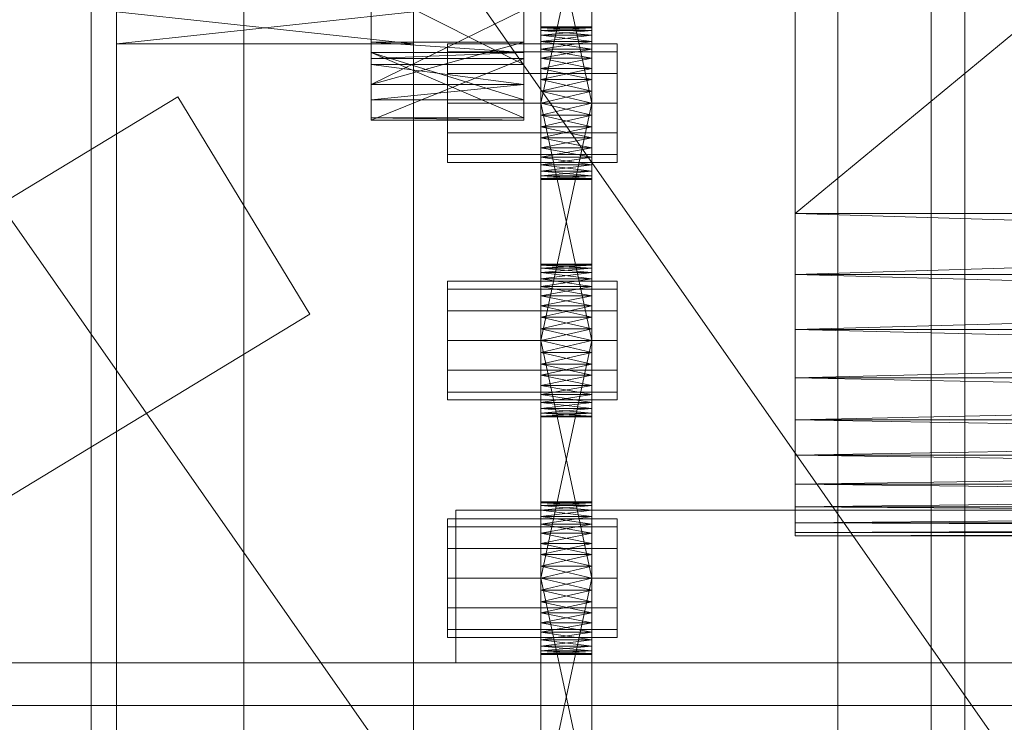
# Model space of a CAD drawing. Header units: millimetres. Extents: x -2233 to 65662, y -50530 to 6847.
# Tile 212 of 256: x 1389 to 1505, y -33950 to -33868. Entities that reach past the tile are written whole.
import ezdxf

# ---------------------------------------------------------------- set-up
doc = ezdxf.new("R2010")
doc.units = ezdxf.units.MM
for name, color, linetype, lineweight in [('COTAS_O', 1, 'Continuous', 0), ('frontal_C03', 7, 'Continuous', 0), ('frontal_secador', 7, 'Continuous', 0), ('frontal_tolva', 7, 'Continuous', 0)]:
    doc.layers.add(name, color=color, linetype=linetype, lineweight=lineweight)
doc.dimstyles.new('R19_100', dxfattribs={"dimtxt": 250, "dimasz": 150, "dimexe": 150, "dimexo": 80, "dimgap": 100, "dimtad": 1, "dimtih": 1, "dimtoh": 1, "dimdsep": 46, "dimcen": 0.09, "dimadec": 0, "dimazin": 0, "dimtfac": 1, "dimtdec": 4, "dimtofl": 0, "dimtmove": 0, "dimatfit": 3, "dimfxl": 1, "dimtolj": 1, "dimtzin": 0, "dimarcsym": 0})

# ---------------------------------------------------------------- blocks, each defined once
blk = doc.blocks.new('DIM_R32_39')
at = {"layer": 'COTAS_O'}
for p, q in [((-1725, -33700), (-1575, -33655)), ((1725, -33700), (1575, -33655)), ((-1725, -34400), (-1725, -33700)), ((-1725, -33700), (1725, -33700)), ((-1725, -33700), (-1575, -33745)), ((1725, -33700), (1575, -33745)), ((1725, -34400), (1725, -33700))]:
    blk.add_line(p, q, dxfattribs=at)
blk.add_text('3450 O', height=250, dxfattribs=at).set_placement((0, -33600))

msp = doc.modelspace()

# ---------------------------------------------------------------- linework, layer by layer
at = {"layer": 'frontal_C03'}
for p, q in [((1435, -35048.843), (1435, -32401.175)), ((1496, -35048.843), (1496, -32401.175)), ((1500, -32401.175), (1500, -35048.843)), ((1435, -32405.103), (1435, -35052.771)), ((1500, -35052.771), (1500, -32405.103)), ((1435, -35535.966), (1435, -32888.298)), ((1500, -32888.298), (1500, -35535.966)), ((1435, -32892.227), (1435, -35539.895)), ((1496, -32892.227), (1496, -35539.895)), ((1500, -35539.895), (1500, -32892.227)), ((1415, -35988), (1415, -33145.961)), ((1485, -35988), (1485, -33145.961)), ((1415, -35988), (1415, -33824.561)), ((1485, -35988), (1485, -33824.561)), ((-1422.787, -35595.6), (1407.213, -33876.74)), ((1422.787, -33902.381), (1407.213, -33876.74)), ((-1407.213, -35621.241), (1422.787, -33902.381))]:
    msp.add_line(p, q, dxfattribs=at)
at = {"layer": 'frontal_secador'}
for p, q in [((1400, -36000), (1400, -33000)), ((1397, -35940), (1397, -33075)), ((1400, -36000), (1400, -33075)), ((1400, -34600), (1400, -33075)), ((1400, -35940), (1400, -33075)), ((1400, -34650), (1400, -33075)), ((1400, -36000), (1400, -33250)), ((1480, -33658.5), (1480, -33919)), ((1480, -33914.82), (1480, -33658.5)), ((1480, -33890.5), (1480, -33677.12)), ((1480, -33914.82), (1480, -33677.12)), ((1480, -33682.82), (1480, -33897.72)), ((1480, -33682.82), (1480, -33919)), ((1480, -33890.5), (1480, -33689.28)), ((1480, -33696.5), (1480, -33897.72)), ((1480, -33890.5), (1480, -33696.5)), ((1715, -33696.5), (1480, -33890.5)), ((1430, -33871.527), (1430, -33737.639)), ((1448, -33737.639), (1448, -33871.527)), ((1430, -33805.858), (1430, -33871.527)), ((1448, -33871.527), (1448, -33805.858)), ((1430, -33871.527), (1430, -33829.365)), ((1448, -33829.365), (1448, -33871.527)), ((1450, -33880.281), (1450, -33841.481)), ((1456, -33841.481), (1456, -33880.281)), ((1450, -33843.136), (1450, -33880.281)), ((1456, -33880.281), (1456, -33843.136)), ((1450, -33880.281), (1450, -33845.414)), ((1456, -33845.414), (1456, -33880.281)), ((1450, -33877.5), (1450, -33848.092)), ((1450, -33880.281), (1450, -33848.092)), ((1456, -33848.092), (1456, -33877.5)), ((1456, -33848.092), (1456, -33880.281)), ((1430, -33849.361), (1430, -33871.527)), ((1448, -33871.527), (1448, -33849.361)), ((1450, -33849.5), (1450, -33877.5)), ((1456, -33877.5), (1450, -33849.5)), ((1456, -33849.5), (1450, -33877.5)), ((1456, -33877.5), (1456, -33849.5)), ((1430, -33863.889), (1430, -33870.317)), ((1430, -33872.954), (1430, -33863.889)), ((1430, -33871.527), (1430, -33863.889)), ((1448, -33872.954), (1430, -33863.889)), ((1448, -33870.317), (1448, -33863.889)), ((1448, -33863.889), (1448, -33872.954)), ((1448, -33863.889), (1448, -33871.527)), ((1430, -33877.124), (1430, -33866.487)), ((1430, -33866.487), (1430, -33875.291)), ((1430, -33871.527), (1430, -33866.487)), ((1448, -33866.487), (1430, -33875.291)), ((1448, -33866.487), (1448, -33877.124)), ((1448, -33875.291), (1448, -33866.487)), ((1448, -33866.487), (1448, -33871.527)), ((1400, -33866.731), (1400, -33870.5)), ((1435, -33866.731), (1400, -33870.5)), ((1435, -33870.5), (1400, -33866.731)), ((1435, -33866.731), (1435, -33870.5)), ((1450, -33868.611), (1450, -33868.5)), ((1456, -33868.611), (1450, -33868.5)), ((1456, -33868.5), (1450, -33868.5)), ((1456, -33868.5), (1450, -33868.611)), ((1450, -33868.611), (1450, -33869.481)), ((1450, -33868.94), (1450, -33868.611)), ((1450, -33868.611), (1450, -33871.136)), ((1456, -33868.94), (1450, -33868.611)), ((1456, -33868.611), (1450, -33868.611)), ((1456, -33868.611), (1450, -33868.94)), ((1450, -33869.481), (1450, -33868.94)), ((1456, -33869.481), (1450, -33868.94)), ((1456, -33868.94), (1450, -33868.94)), ((1456, -33868.94), (1450, -33869.481)), ((1456, -33868.611), (1456, -33868.5)), ((1456, -33869.481), (1456, -33868.611)), ((1456, -33868.611), (1456, -33868.94)), ((1456, -33871.136), (1456, -33868.611)), ((1456, -33868.94), (1456, -33869.481)), ((1450, -33869.481), (1450, -33871.136)), ((1450, -33870.219), (1450, -33869.481)), ((1450, -33873.414), (1450, -33869.481)), ((1450, -33908.281), (1450, -33869.481)), ((1456, -33870.219), (1450, -33869.481)), ((1456, -33869.481), (1450, -33869.481)), ((1456, -33869.481), (1450, -33870.219)), ((1456, -33871.136), (1456, -33869.481)), ((1456, -33869.481), (1456, -33870.219)), ((1456, -33869.481), (1456, -33873.414)), ((1456, -33869.481), (1456, -33908.281)), ((1435, -33870.5), (1400, -33870.5)), ((1430, -33872.954), (1430, -33870.317)), ((1430, -33870.317), (1430, -33875.291)), ((1430, -33871.527), (1430, -33870.317)), ((1448, -33871.527), (1430, -33870.317)), ((1448, -33870.317), (1430, -33870.317)), ((1448, -33870.317), (1430, -33875.291)), ((1439, -33871.438), (1439, -33870.5)), ((1459, -33870.5), (1439, -33870.5)), ((1448, -33870.317), (1448, -33872.954)), ((1448, -33875.291), (1448, -33870.317)), ((1448, -33870.317), (1448, -33871.527)), ((1450, -33871.136), (1450, -33870.219)), ((1456, -33871.136), (1450, -33870.219)), ((1456, -33870.219), (1450, -33870.219)), ((1456, -33870.219), (1450, -33871.136)), ((1450, -33871.136), (1450, -33873.414)), ((1450, -33872.21), (1450, -33871.136)), ((1450, -33871.136), (1450, -33876.092)), ((1450, -33871.136), (1450, -33908.281)), ((1456, -33872.21), (1450, -33871.136)), ((1456, -33871.136), (1450, -33871.136)), ((1456, -33871.136), (1450, -33872.21)), ((1456, -33870.219), (1456, -33871.136)), ((1456, -33873.414), (1456, -33871.136)), ((1456, -33871.136), (1456, -33872.21)), ((1456, -33876.092), (1456, -33871.136)), ((1456, -33908.281), (1456, -33871.136)), ((1459, -33871.438), (1459, -33870.5)), ((1430, -33877.124), (1430, -33871.527)), ((1430, -33871.527), (1430, -33872.256)), ((1430, -33879.235), (1430, -33871.527)), ((1448, -33877.124), (1430, -33871.527)), ((1448, -33871.527), (1430, -33871.527)), ((1448, -33871.527), (1430, -33872.256)), ((1448, -33879.235), (1430, -33871.527)), ((1430, -33879.235), (1430, -33872.256)), ((1430, -33872.256), (1430, -33879.5)), ((1448, -33872.256), (1430, -33872.256)), ((1448, -33872.256), (1430, -33879.5)), ((1439, -33874), (1439, -33871.438)), ((1459, -33871.438), (1439, -33871.438)), ((1448, -33871.527), (1448, -33877.124)), ((1448, -33872.256), (1448, -33871.527)), ((1448, -33871.527), (1448, -33879.235)), ((1448, -33872.256), (1448, -33879.235)), ((1448, -33879.5), (1448, -33872.256)), ((1450, -33873.414), (1450, -33872.21)), ((1456, -33873.414), (1450, -33872.21)), ((1456, -33872.21), (1450, -33872.21)), ((1456, -33872.21), (1450, -33873.414)), ((1456, -33872.21), (1456, -33873.414)), ((1459, -33874), (1459, -33871.438)), ((1430, -33875.291), (1430, -33872.954)), ((1448, -33875.291), (1430, -33872.954)), ((1448, -33872.954), (1430, -33872.954)), ((1448, -33872.954), (1448, -33875.291)), ((1450, -33873.414), (1450, -33876.092)), ((1450, -33874.719), (1450, -33873.414)), ((1450, -33908.281), (1450, -33873.414)), ((1456, -33874.719), (1450, -33873.414)), ((1456, -33873.414), (1450, -33873.414)), ((1456, -33873.414), (1450, -33874.719)), ((1456, -33876.092), (1456, -33873.414)), ((1456, -33873.414), (1456, -33874.719)), ((1456, -33873.414), (1456, -33908.281)), ((1439, -33877.5), (1439, -33874)), ((1459, -33874), (1439, -33874)), ((1450, -33876.092), (1450, -33874.719)), ((1456, -33876.092), (1450, -33874.719)), ((1456, -33874.719), (1450, -33874.719)), ((1456, -33874.719), (1450, -33876.092)), ((1456, -33874.719), (1456, -33876.092)), ((1459, -33877.5), (1459, -33874)), ((1430, -33875.291), (1430, -33877.124)), ((1448, -33875.291), (1430, -33875.291)), ((1448, -33875.291), (1430, -33877.124)), ((1448, -33877.124), (1448, -33875.291)), ((1450, -33905.5), (1450, -33876.092)), ((1450, -33876.092), (1450, -33877.5)), ((1450, -33908.281), (1450, -33876.092)), ((1456, -33877.5), (1450, -33876.092)), ((1456, -33876.092), (1450, -33876.092)), ((1456, -33876.092), (1450, -33877.5)), ((1456, -33876.092), (1456, -33905.5)), ((1456, -33877.5), (1456, -33876.092)), ((1456, -33876.092), (1456, -33908.281)), ((1448, -33877.124), (1430, -33877.124)), ((1439, -33877.5), (1439, -33881)), ((1439, -33877.5), (1459, -33877.5)), ((1450, -33877.5), (1450, -33905.5)), ((1456, -33905.5), (1450, -33877.5)), ((1456, -33877.5), (1450, -33877.5)), ((1456, -33877.5), (1450, -33905.5)), ((1450, -33880.281), (1450, -33877.5)), ((1450, -33877.5), (1450, -33878.908)), ((1456, -33877.5), (1450, -33878.908)), ((1456, -33878.908), (1450, -33877.5)), ((1456, -33905.5), (1456, -33877.5)), ((1456, -33877.5), (1456, -33880.281)), ((1456, -33878.908), (1456, -33877.5)), ((1459, -33881), (1459, -33877.5)), ((1430, -33879.5), (1430, -33879.235)), ((1448, -33879.5), (1430, -33879.235)), ((1448, -33879.235), (1430, -33879.235)), ((1448, -33879.235), (1448, -33879.5)), ((1450, -33878.908), (1450, -33880.281)), ((1456, -33878.908), (1450, -33878.908)), ((1456, -33878.908), (1450, -33880.281)), ((1456, -33880.281), (1450, -33878.908)), ((1456, -33880.281), (1456, -33878.908)), ((1448, -33879.5), (1430, -33879.5)), ((1450, -33882.79), (1450, -33880.281)), ((1450, -33880.281), (1450, -33881.586)), ((1450, -33884.781), (1450, -33880.281)), ((1450, -33886.5), (1450, -33880.281)), ((1456, -33880.281), (1450, -33880.281)), ((1456, -33880.281), (1450, -33881.586)), ((1456, -33881.586), (1450, -33880.281)), ((1456, -33880.281), (1456, -33882.79)), ((1456, -33881.586), (1456, -33880.281)), ((1456, -33880.281), (1456, -33884.781)), ((1456, -33880.281), (1456, -33886.5)), ((1439, -33881), (1439, -33883.562)), ((1459, -33881), (1439, -33881)), ((1450, -33881.586), (1450, -33882.79)), ((1456, -33881.586), (1450, -33881.586)), ((1456, -33881.586), (1450, -33882.79)), ((1456, -33882.79), (1450, -33881.586)), ((1456, -33882.79), (1456, -33881.586)), ((1459, -33881), (1459, -33883.562)), ((1450, -33884.781), (1450, -33882.79)), ((1450, -33882.79), (1450, -33883.864)), ((1456, -33882.79), (1450, -33882.79)), ((1456, -33882.79), (1450, -33883.864)), ((1456, -33883.864), (1450, -33882.79)), ((1456, -33882.79), (1456, -33884.781)), ((1456, -33883.864), (1456, -33882.79)), ((1439, -33883.562), (1439, -33884.5)), ((1459, -33883.562), (1439, -33883.562)), ((1450, -33883.864), (1450, -33884.781)), ((1456, -33883.864), (1450, -33883.864)), ((1456, -33883.864), (1450, -33884.781)), ((1456, -33884.781), (1450, -33883.864)), ((1456, -33884.781), (1456, -33883.864)), ((1459, -33883.562), (1459, -33884.5)), ((1459, -33884.5), (1439, -33884.5)), ((1450, -33886.06), (1450, -33884.781)), ((1450, -33884.781), (1450, -33885.519)), ((1450, -33886.5), (1450, -33884.781)), ((1456, -33884.781), (1450, -33884.781)), ((1456, -33884.781), (1450, -33885.519)), ((1456, -33885.519), (1450, -33884.781)), ((1456, -33884.781), (1456, -33886.06)), ((1456, -33885.519), (1456, -33884.781)), ((1456, -33884.781), (1456, -33886.5)), ((1450, -33885.519), (1450, -33886.06)), ((1456, -33885.519), (1450, -33885.519)), ((1456, -33885.519), (1450, -33886.06)), ((1456, -33886.06), (1450, -33885.519)), ((1450, -33886.5), (1450, -33886.06)), ((1450, -33886.06), (1450, -33886.389)), ((1456, -33886.06), (1450, -33886.06)), ((1456, -33886.06), (1450, -33886.389)), ((1456, -33886.389), (1450, -33886.06)), ((1456, -33886.06), (1456, -33885.519)), ((1456, -33886.06), (1456, -33886.5)), ((1456, -33886.389), (1456, -33886.06)), ((1450, -33886.389), (1450, -33886.5)), ((1456, -33886.389), (1450, -33886.389)), ((1456, -33886.389), (1450, -33886.5)), ((1456, -33886.5), (1450, -33886.389)), ((1456, -33886.5), (1450, -33886.5)), ((1456, -33886.5), (1456, -33886.389)), ((1480, -33897.72), (1480, -33890.5)), ((1480, -33904.18), (1480, -33890.5)), ((1480, -33914.82), (1480, -33890.5)), ((1715, -33897.72), (1480, -33890.5)), ((1715, -33890.5), (1480, -33890.5)), ((1715, -33890.5), (1480, -33897.72)), ((1450, -33896.611), (1450, -33896.5)), ((1456, -33896.611), (1450, -33896.5)), ((1456, -33896.5), (1450, -33896.5)), ((1456, -33896.5), (1450, -33896.611)), ((1450, -33896.611), (1450, -33897.481)), ((1450, -33896.94), (1450, -33896.611)), ((1450, -33896.611), (1450, -33899.136)), ((1456, -33896.94), (1450, -33896.611)), ((1456, -33896.611), (1450, -33896.611)), ((1456, -33896.611), (1450, -33896.94)), ((1456, -33896.611), (1456, -33896.5)), ((1456, -33897.481), (1456, -33896.611)), ((1456, -33896.611), (1456, -33896.94)), ((1456, -33899.136), (1456, -33896.611)), ((1450, -33897.481), (1450, -33896.94)), ((1456, -33897.481), (1450, -33896.94)), ((1456, -33896.94), (1450, -33896.94)), ((1456, -33896.94), (1450, -33897.481)), ((1450, -33897.481), (1450, -33899.136)), ((1450, -33898.219), (1450, -33897.481)), ((1450, -33901.414), (1450, -33897.481)), ((1450, -33936.281), (1450, -33897.481)), ((1456, -33898.219), (1450, -33897.481)), ((1456, -33897.481), (1450, -33897.481)), ((1456, -33897.481), (1450, -33898.219)), ((1456, -33896.94), (1456, -33897.481)), ((1456, -33899.136), (1456, -33897.481)), ((1456, -33897.481), (1456, -33898.219)), ((1456, -33897.481), (1456, -33901.414)), ((1456, -33897.481), (1456, -33936.281)), ((1480, -33897.72), (1480, -33909.88)), ((1480, -33904.18), (1480, -33897.72)), ((1480, -33897.72), (1480, -33919)), ((1715, -33904.18), (1480, -33897.72)), ((1715, -33897.72), (1480, -33897.72)), ((1715, -33897.72), (1480, -33904.18)), ((1439, -33899.438), (1439, -33898.5)), ((1459, -33898.5), (1439, -33898.5)), ((1450, -33899.136), (1450, -33898.219)), ((1456, -33899.136), (1450, -33898.219)), ((1456, -33898.219), (1450, -33898.219)), ((1456, -33898.219), (1450, -33899.136)), ((1456, -33898.219), (1456, -33899.136)), ((1459, -33899.438), (1459, -33898.5)), ((1439, -33902), (1439, -33899.438)), ((1459, -33899.438), (1439, -33899.438)), ((1450, -33899.136), (1450, -33901.414)), ((1450, -33900.21), (1450, -33899.136)), ((1450, -33899.136), (1450, -33904.092)), ((1450, -33899.136), (1450, -33936.281)), ((1456, -33900.21), (1450, -33899.136)), ((1456, -33899.136), (1450, -33899.136)), ((1456, -33899.136), (1450, -33900.21)), ((1450, -33901.414), (1450, -33900.21)), ((1456, -33901.414), (1450, -33900.21)), ((1456, -33900.21), (1450, -33900.21)), ((1456, -33900.21), (1450, -33901.414)), ((1456, -33901.414), (1456, -33899.136)), ((1456, -33899.136), (1456, -33900.21)), ((1456, -33904.092), (1456, -33899.136)), ((1456, -33936.281), (1456, -33899.136)), ((1456, -33900.21), (1456, -33901.414)), ((1459, -33902), (1459, -33899.438)), ((1450, -33901.414), (1450, -33904.092)), ((1450, -33902.719), (1450, -33901.414)), ((1450, -33936.281), (1450, -33901.414)), ((1456, -33902.719), (1450, -33901.414)), ((1456, -33901.414), (1450, -33901.414)), ((1456, -33901.414), (1450, -33902.719)), ((1456, -33904.092), (1456, -33901.414)), ((1456, -33901.414), (1456, -33902.719)), ((1456, -33901.414), (1456, -33936.281)), ((1439, -33905.5), (1439, -33902)), ((1459, -33902), (1439, -33902)), ((1459, -33905.5), (1459, -33902)), ((1450, -33904.092), (1450, -33902.719)), ((1456, -33904.092), (1450, -33902.719)), ((1456, -33902.719), (1450, -33902.719)), ((1456, -33902.719), (1450, -33904.092)), ((1456, -33902.719), (1456, -33904.092)), ((1450, -33933.5), (1450, -33904.092)), ((1450, -33904.092), (1450, -33905.5)), ((1450, -33936.281), (1450, -33904.092)), ((1456, -33905.5), (1450, -33904.092)), ((1456, -33904.092), (1450, -33904.092)), ((1456, -33904.092), (1450, -33905.5)), ((1456, -33904.092), (1456, -33933.5)), ((1456, -33905.5), (1456, -33904.092)), ((1456, -33904.092), (1456, -33936.281)), ((1480, -33909.88), (1480, -33904.18)), ((1480, -33914.82), (1480, -33904.18)), ((1715, -33909.88), (1480, -33904.18)), ((1715, -33904.18), (1480, -33904.18)), ((1715, -33904.18), (1480, -33909.88)), ((1439, -33905.5), (1439, -33909)), ((1439, -33905.5), (1459, -33905.5)), ((1450, -33905.5), (1450, -33933.5)), ((1456, -33933.5), (1450, -33905.5)), ((1456, -33905.5), (1450, -33905.5)), ((1456, -33905.5), (1450, -33933.5)), ((1450, -33908.281), (1450, -33905.5)), ((1450, -33905.5), (1450, -33906.908)), ((1456, -33905.5), (1450, -33906.908)), ((1456, -33906.908), (1450, -33905.5)), ((1456, -33933.5), (1456, -33905.5)), ((1456, -33905.5), (1456, -33908.281)), ((1456, -33906.908), (1456, -33905.5)), ((1459, -33909), (1459, -33905.5)), ((1450, -33906.908), (1450, -33908.281)), ((1456, -33906.908), (1450, -33906.908)), ((1456, -33906.908), (1450, -33908.281)), ((1456, -33908.281), (1450, -33906.908)), ((1456, -33908.281), (1456, -33906.908)), ((1450, -33910.79), (1450, -33908.281)), ((1450, -33908.281), (1450, -33909.586)), ((1450, -33912.781), (1450, -33908.281)), ((1450, -33914.5), (1450, -33908.281)), ((1456, -33908.281), (1450, -33908.281)), ((1456, -33908.281), (1450, -33909.586)), ((1456, -33909.586), (1450, -33908.281)), ((1456, -33908.281), (1456, -33910.79)), ((1456, -33909.586), (1456, -33908.281)), ((1456, -33908.281), (1456, -33912.781)), ((1456, -33908.281), (1456, -33914.5)), ((1439, -33909), (1439, -33911.562)), ((1459, -33909), (1439, -33909)), ((1459, -33909), (1459, -33911.562)), ((1450, -33909.586), (1450, -33910.79)), ((1456, -33909.586), (1450, -33909.586)), ((1456, -33909.586), (1450, -33910.79)), ((1456, -33910.79), (1450, -33909.586)), ((1456, -33910.79), (1456, -33909.586)), ((1480, -33909.88), (1480, -33919)), ((1480, -33914.82), (1480, -33909.88)), ((1715, -33914.82), (1480, -33909.88)), ((1715, -33909.88), (1480, -33909.88)), ((1715, -33909.88), (1480, -33914.82)), ((1439, -33911.562), (1439, -33912.5)), ((1459, -33911.562), (1439, -33911.562)), ((1450, -33912.781), (1450, -33910.79)), ((1450, -33910.79), (1450, -33911.864)), ((1456, -33910.79), (1450, -33910.79)), ((1456, -33910.79), (1450, -33911.864)), ((1456, -33911.864), (1450, -33910.79)), ((1450, -33911.864), (1450, -33912.781)), ((1456, -33911.864), (1450, -33911.864)), ((1456, -33911.864), (1450, -33912.781)), ((1456, -33912.781), (1450, -33911.864)), ((1456, -33910.79), (1456, -33912.781)), ((1456, -33911.864), (1456, -33910.79)), ((1456, -33912.781), (1456, -33911.864)), ((1459, -33911.562), (1459, -33912.5)), ((1459, -33912.5), (1439, -33912.5)), ((1450, -33914.06), (1450, -33912.781)), ((1450, -33912.781), (1450, -33913.519)), ((1450, -33914.5), (1450, -33912.781)), ((1456, -33912.781), (1450, -33912.781)), ((1456, -33912.781), (1450, -33913.519)), ((1456, -33913.519), (1450, -33912.781)), ((1456, -33912.781), (1456, -33914.06)), ((1456, -33913.519), (1456, -33912.781)), ((1456, -33912.781), (1456, -33914.5)), ((1450, -33913.519), (1450, -33914.06)), ((1456, -33913.519), (1450, -33913.519)), ((1456, -33913.519), (1450, -33914.06)), ((1456, -33914.06), (1450, -33913.519)), ((1450, -33914.5), (1450, -33914.06)), ((1450, -33914.06), (1450, -33914.389)), ((1456, -33914.06), (1450, -33914.06)), ((1456, -33914.06), (1450, -33914.389)), ((1456, -33914.389), (1450, -33914.06)), ((1456, -33914.06), (1456, -33913.519)), ((1456, -33914.06), (1456, -33914.5)), ((1456, -33914.389), (1456, -33914.06)), ((1450, -33914.389), (1450, -33914.5)), ((1456, -33914.389), (1450, -33914.389)), ((1456, -33914.389), (1450, -33914.5)), ((1456, -33914.5), (1450, -33914.389)), ((1456, -33914.5), (1450, -33914.5)), ((1456, -33914.5), (1456, -33914.389)), ((1480, -33919), (1480, -33914.82)), ((1480, -33922.42), (1480, -33914.82)), ((1480, -33926.98), (1480, -33914.82)), ((1715, -33919), (1480, -33914.82)), ((1715, -33914.82), (1480, -33914.82)), ((1715, -33914.82), (1480, -33919)), ((1480, -33919), (1480, -33925.08)), ((1480, -33922.42), (1480, -33919)), ((1480, -33919), (1480, -33928.12)), ((1480, -33919), (1480, -33926.98)), ((1715, -33922.42), (1480, -33919)), ((1715, -33919), (1480, -33919)), ((1715, -33919), (1480, -33922.42)), ((1480, -33925.08), (1480, -33922.42)), ((1480, -33926.98), (1480, -33922.42)), ((1715, -33925.08), (1480, -33922.42)), ((1715, -33922.42), (1480, -33922.42)), ((1715, -33922.42), (1480, -33925.08)), ((1450, -33924.611), (1450, -33924.5)), ((1456, -33924.611), (1450, -33924.5)), ((1456, -33924.5), (1450, -33924.5)), ((1456, -33924.5), (1450, -33924.611)), ((1450, -33924.611), (1450, -33925.481)), ((1450, -33924.94), (1450, -33924.611)), ((1450, -33924.611), (1450, -33927.136)), ((1456, -33924.94), (1450, -33924.611)), ((1456, -33924.611), (1450, -33924.611)), ((1456, -33924.611), (1450, -33924.94)), ((1456, -33924.611), (1456, -33924.5)), ((1456, -33925.481), (1456, -33924.611)), ((1456, -33924.611), (1456, -33924.94)), ((1456, -33927.136), (1456, -33924.611)), ((1440, -33925.5), (1710, -33925.5)), ((1440, -33943.5), (1440, -33925.5)), ((1450, -33925.481), (1450, -33924.94)), ((1456, -33925.481), (1450, -33924.94)), ((1456, -33924.94), (1450, -33924.94)), ((1456, -33924.94), (1450, -33925.481)), ((1450, -33925.481), (1450, -33927.136)), ((1450, -33926.219), (1450, -33925.481)), ((1450, -33929.414), (1450, -33925.481)), ((1450, -33964.281), (1450, -33925.481)), ((1456, -33926.219), (1450, -33925.481)), ((1456, -33925.481), (1450, -33925.481)), ((1456, -33925.481), (1450, -33926.219)), ((1456, -33924.94), (1456, -33925.481)), ((1456, -33927.136), (1456, -33925.481)), ((1456, -33925.481), (1456, -33926.219)), ((1456, -33925.481), (1456, -33929.414)), ((1456, -33925.481), (1456, -33964.281)), ((1480, -33925.08), (1480, -33928.12)), ((1480, -33926.98), (1480, -33925.08)), ((1715, -33926.98), (1480, -33925.08)), ((1715, -33925.08), (1480, -33925.08)), ((1715, -33925.08), (1480, -33926.98)), ((1439, -33927.438), (1439, -33926.5)), ((1459, -33926.5), (1439, -33926.5)), ((1450, -33927.136), (1450, -33926.219)), ((1456, -33927.136), (1450, -33926.219)), ((1456, -33926.219), (1450, -33926.219)), ((1456, -33926.219), (1450, -33927.136)), ((1456, -33926.219), (1456, -33927.136)), ((1459, -33927.438), (1459, -33926.5)), ((1480, -33928.5), (1480, -33926.98)), ((1480, -33926.98), (1480, -33928.12)), ((1715, -33928.12), (1480, -33926.98)), ((1715, -33926.98), (1480, -33926.98)), ((1715, -33926.98), (1480, -33928.12)), ((1439, -33930), (1439, -33927.438)), ((1459, -33927.438), (1439, -33927.438)), ((1450, -33927.136), (1450, -33929.414)), ((1450, -33928.21), (1450, -33927.136)), ((1450, -33927.136), (1450, -33932.092)), ((1450, -33927.136), (1450, -33964.281)), ((1456, -33928.21), (1450, -33927.136)), ((1456, -33927.136), (1450, -33927.136)), ((1456, -33927.136), (1450, -33928.21)), ((1456, -33929.414), (1456, -33927.136)), ((1456, -33927.136), (1456, -33928.21)), ((1456, -33932.092), (1456, -33927.136)), ((1456, -33964.281), (1456, -33927.136)), ((1459, -33930), (1459, -33927.438)), ((1480, -33928.12), (1480, -33928.5)), ((1715, -33928.5), (1480, -33928.12)), ((1715, -33928.12), (1480, -33928.12)), ((1715, -33928.12), (1480, -33928.5)), ((1450, -33929.414), (1450, -33928.21)), ((1456, -33929.414), (1450, -33928.21)), ((1456, -33928.21), (1450, -33928.21)), ((1456, -33928.21), (1450, -33929.414)), ((1456, -33928.21), (1456, -33929.414)), ((1480, -33928.5), (1715, -33928.5)), ((1439, -33933.5), (1439, -33930)), ((1459, -33930), (1439, -33930)), ((1450, -33929.414), (1450, -33932.092)), ((1450, -33930.719), (1450, -33929.414)), ((1450, -33964.281), (1450, -33929.414)), ((1456, -33930.719), (1450, -33929.414)), ((1456, -33929.414), (1450, -33929.414)), ((1456, -33929.414), (1450, -33930.719)), ((1456, -33932.092), (1456, -33929.414)), ((1456, -33929.414), (1456, -33930.719)), ((1456, -33929.414), (1456, -33964.281)), ((1459, -33933.5), (1459, -33930)), ((1450, -33932.092), (1450, -33930.719)), ((1456, -33932.092), (1450, -33930.719)), ((1456, -33930.719), (1450, -33930.719)), ((1456, -33930.719), (1450, -33932.092)), ((1456, -33930.719), (1456, -33932.092)), ((1450, -33961.5), (1450, -33932.092)), ((1450, -33932.092), (1450, -33933.5)), ((1450, -33964.281), (1450, -33932.092)), ((1456, -33933.5), (1450, -33932.092)), ((1456, -33932.092), (1450, -33932.092)), ((1456, -33932.092), (1450, -33933.5)), ((1456, -33932.092), (1456, -33961.5)), ((1456, -33933.5), (1456, -33932.092)), ((1456, -33932.092), (1456, -33964.281)), ((1439, -33933.5), (1439, -33937)), ((1439, -33933.5), (1459, -33933.5)), ((1450, -33933.5), (1450, -33961.5)), ((1456, -33961.5), (1450, -33933.5)), ((1456, -33933.5), (1450, -33933.5)), ((1456, -33933.5), (1450, -33961.5)), ((1450, -33936.281), (1450, -33933.5)), ((1450, -33933.5), (1450, -33934.908)), ((1456, -33933.5), (1450, -33934.908)), ((1456, -33934.908), (1450, -33933.5)), ((1456, -33961.5), (1456, -33933.5)), ((1456, -33933.5), (1456, -33936.281)), ((1456, -33934.908), (1456, -33933.5)), ((1459, -33937), (1459, -33933.5)), ((1450, -33934.908), (1450, -33936.281)), ((1456, -33934.908), (1450, -33934.908)), ((1456, -33934.908), (1450, -33936.281)), ((1456, -33936.281), (1450, -33934.908)), ((1456, -33936.281), (1456, -33934.908)), ((1439, -33937), (1439, -33939.562)), ((1459, -33937), (1439, -33937)), ((1450, -33938.79), (1450, -33936.281)), ((1450, -33936.281), (1450, -33937.586)), ((1450, -33940.781), (1450, -33936.281)), ((1450, -33942.5), (1450, -33936.281)), ((1456, -33936.281), (1450, -33936.281)), ((1456, -33936.281), (1450, -33937.586)), ((1456, -33937.586), (1450, -33936.281)), ((1456, -33936.281), (1456, -33938.79)), ((1456, -33937.586), (1456, -33936.281)), ((1456, -33936.281), (1456, -33940.781)), ((1456, -33936.281), (1456, -33942.5)), ((1459, -33937), (1459, -33939.562)), ((1450, -33937.586), (1450, -33938.79)), ((1456, -33937.586), (1450, -33937.586)), ((1456, -33937.586), (1450, -33938.79)), ((1456, -33938.79), (1450, -33937.586)), ((1456, -33938.79), (1456, -33937.586)), ((1439, -33939.562), (1439, -33940.5)), ((1459, -33939.562), (1439, -33939.562)), ((1450, -33940.781), (1450, -33938.79)), ((1450, -33938.79), (1450, -33939.864)), ((1456, -33938.79), (1450, -33938.79)), ((1456, -33938.79), (1450, -33939.864)), ((1456, -33939.864), (1450, -33938.79)), ((1456, -33938.79), (1456, -33940.781)), ((1456, -33939.864), (1456, -33938.79)), ((1459, -33939.562), (1459, -33940.5)), ((1459, -33940.5), (1439, -33940.5)), ((1450, -33939.864), (1450, -33940.781)), ((1456, -33939.864), (1450, -33939.864)), ((1456, -33939.864), (1450, -33940.781)), ((1456, -33940.781), (1450, -33939.864)), ((1450, -33942.06), (1450, -33940.781)), ((1450, -33940.781), (1450, -33941.519)), ((1450, -33942.5), (1450, -33940.781)), ((1456, -33940.781), (1450, -33940.781)), ((1456, -33940.781), (1450, -33941.519)), ((1456, -33941.519), (1450, -33940.781)), ((1456, -33940.781), (1456, -33939.864)), ((1456, -33940.781), (1456, -33942.06)), ((1456, -33941.519), (1456, -33940.781)), ((1456, -33940.781), (1456, -33942.5)), ((1450, -33941.519), (1450, -33942.06)), ((1456, -33941.519), (1450, -33941.519)), ((1456, -33941.519), (1450, -33942.06)), ((1456, -33942.06), (1450, -33941.519)), ((1450, -33942.5), (1450, -33942.06)), ((1450, -33942.06), (1450, -33942.389)), ((1456, -33942.06), (1450, -33942.06)), ((1456, -33942.06), (1450, -33942.389)), ((1456, -33942.389), (1450, -33942.06)), ((1456, -33942.06), (1456, -33941.519)), ((1456, -33942.06), (1456, -33942.5)), ((1456, -33942.389), (1456, -33942.06)), ((1450, -33942.389), (1450, -33942.5)), ((1456, -33942.389), (1450, -33942.389)), ((1456, -33942.389), (1450, -33942.5)), ((1456, -33942.5), (1450, -33942.389)), ((1456, -33942.5), (1450, -33942.5)), ((1456, -33942.5), (1456, -33942.389)), ((1325, -33943.5), (2125, -33943.5)), ((1440, -33943.5), (1710, -33943.5)), ((1325, -33948.5), (2125, -33948.5))]:
    msp.add_line(p, q, dxfattribs=at)
at = {"layer": 'frontal_tolva'}
for p, q in [((1769.584, -34332.806), (722.584, -32835.806)), ((1720.416, -34367.194), (673.416, -32870.194))]:
    msp.add_line(p, q, dxfattribs=at)

# ---------------------------------------------------------------- dimensions: what is measured, and where the dimension line sits
at = {"layer": 'COTAS_O'}
dim = msp.add_aligned_dim(p1=(-1725, -34400), p2=(1725, -34400), distance=700, text='<> O', dimstyle='R19_100', dxfattribs=at)
dim.commit()
dim.dimension.update_dxf_attribs({"geometry": 'DIM_R32_39', "text_midpoint": (0, -33700)})

doc.saveas('drawing.dxf')
